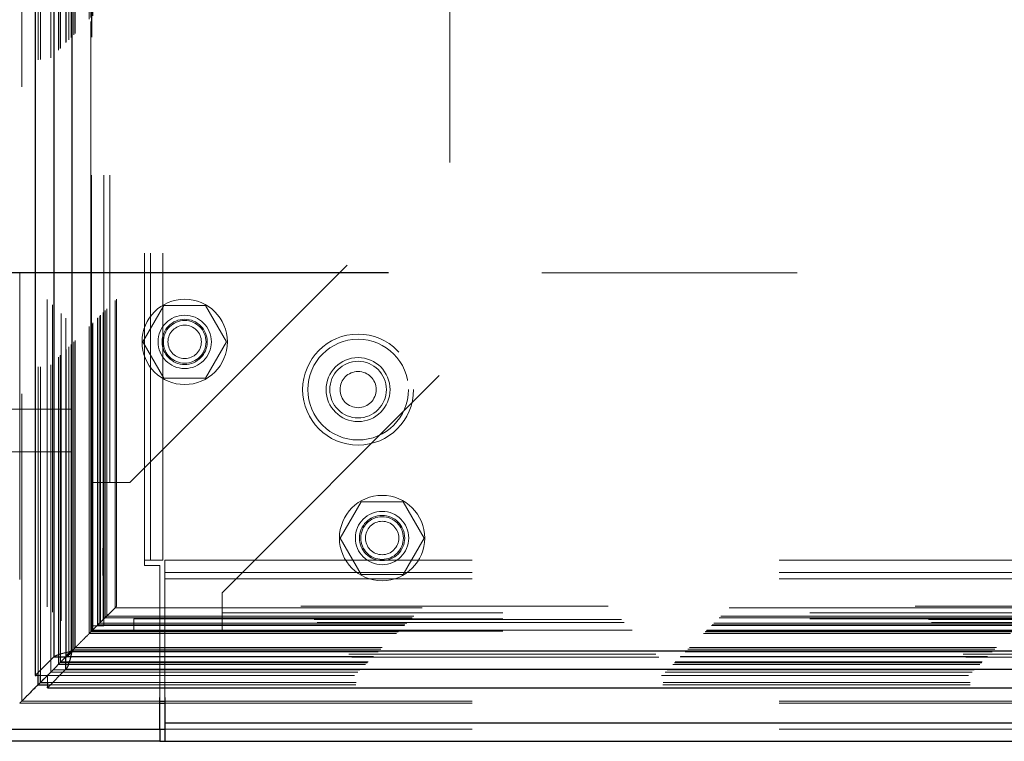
# Model space of a CAD drawing. Header units: inches. Extents: x 0.2 to 10.8, y 0.2 to 8.2.
# Tile 60 of 145: x 3.181 to 3.502, y 3.078 to 3.313. Entities that reach past the tile are written whole.
import ezdxf

# ---------------------------------------------------------------- set-up
doc = ezdxf.new("R2010")
doc.units = ezdxf.units.IN
doc.header["$MEASUREMENT"] = 0
doc.linetypes.add('HIDDEN', pattern=[0.07500000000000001, 0.05, -0.025])
doc.layers.add('DIMENSIONS', color=140, linetype='Continuous')
doc.styles.add('SLDTEXTSTYLE0', font='TXT', dxfattribs={"width": 0.7})
doc.dimstyles.new('SLDDIMSTYLE0', dxfattribs={"dimtxt": 0.0849609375, "dimasz": 0.13, "dimexe": 0, "dimexo": 0.0625, "dimgap": 0.021240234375, "dimtad": 0, "dimtih": 1, "dimtoh": 1, "dimlfac": 18, "dimrnd": 1e-09, "dimzin": 12, "dimdsep": 46, "dimtxsty": 'SLDTEXTSTYLE0', "dimsah": 1, "dimcen": 0.09, "dimadec": 0, "dimazin": 3, "dimtfac": 1, "dimtofl": 0, "dimtmove": 0, "dimatfit": 3, "dimfxl": 0, "dimfrac": 2, "dimtolj": 1, "dimtzin": 12, "dimarcsym": 0})

# ---------------------------------------------------------------- blocks, each defined once
blk = doc.blocks.new('_D')
at = {"layer": 'DIMENSIONS'}
for p, q in [((3.301364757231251, 4.890449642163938), (2.691006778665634, 4.890449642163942)), ((2.816006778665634, 4.890449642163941), (2.81600677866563, 4.251667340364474)), ((2.65443270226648, 4.097616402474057), (2.625902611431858, 4.097616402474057)), ((2.625902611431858, 4.097616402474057), (2.625902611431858, 3.962585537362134)), ((2.977580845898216, 4.097616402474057), (3.006110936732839, 4.097616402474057)), ((3.006110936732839, 4.097616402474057), (3.006110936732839, 3.962585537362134)), ((2.625902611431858, 3.962585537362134), (2.65443270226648, 3.962585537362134)), ((3.006110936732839, 3.962585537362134), (2.977580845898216, 3.962585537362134)), ((2.816006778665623, 3.230264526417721), (2.816006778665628, 3.943565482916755)), ((3.301401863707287, 3.230264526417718), (2.691006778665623, 3.230264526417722))]:
    blk.add_line(p, q, dxfattribs=at)
for points in [[(2.816006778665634, 4.890449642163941), (2.796006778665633, 4.760449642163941), (2.836006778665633, 4.760449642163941)], [(2.816006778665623, 3.230264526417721), (2.836006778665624, 3.360264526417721), (2.796006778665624, 3.360264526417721)]]:
    blk.add_solid(points, dxfattribs=at)
at = {"layer": 'DIMENSIONS', "char_height": 0.08333333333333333, "attachment_point": 1, "style": 'SLDTEXTSTYLE0'}
for s, insert in [('29.88', (2.65443269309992, 4.224058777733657)), ('759.0', (2.65443270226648, 4.070007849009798))]:
    blk.add_mtext(s, dxfattribs=dict(at, insert=insert))

msp = doc.modelspace()

# ---------------------------------------------------------------- linework, layer by layer
at = {"color": 7, "linetype": 'HIDDEN', "lineweight": 18}
for p, q in [((3.181389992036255, 5.030481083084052), (3.181389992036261, 3.090231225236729)), ((3.182005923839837, 3.090840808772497), (3.182005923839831, 5.029873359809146)), ((3.18734134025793, 3.099615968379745), (3.187341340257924, 5.021098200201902)), ((3.188096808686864, 3.099687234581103), (3.188096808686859, 5.021026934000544)), ((3.190341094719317, 5.021559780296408), (3.190341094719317, 3.099154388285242)), ((3.191475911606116, 3.100310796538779), (3.19147591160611, 5.020403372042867)), ((3.192079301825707, 5.019799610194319), (3.192079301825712, 3.100912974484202)), ((3.193975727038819, 3.10281061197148), (3.193975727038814, 5.017903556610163)), ((3.194518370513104, 3.103353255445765), (3.194518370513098, 5.017360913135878)), ((3.194618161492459, 3.103453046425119), (3.194618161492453, 5.017261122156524)), ((3.19488964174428, 5.016995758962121), (3.194889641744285, 3.103726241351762)), ((3.196397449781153, 5.015503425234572), (3.196397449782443, 3.105210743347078)), ((3.196418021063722, 3.105251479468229), (3.196418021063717, 5.015463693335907)), ((3.196507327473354, 3.105342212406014), (3.196507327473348, 5.015371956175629)), ((3.197303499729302, 3.106140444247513), (3.197303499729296, 5.014573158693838)), ((3.198053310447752, 3.106888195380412), (3.198053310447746, 5.01382597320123)), ((3.198367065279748, 5.01353999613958), (3.198367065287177, 3.107174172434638)), ((3.198921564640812, 3.107756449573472), (3.198921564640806, 5.01295771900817)), ((3.199408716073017, 3.108243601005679), (3.199408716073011, 5.012470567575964)), ((3.203997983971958, 3.112832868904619), (3.203997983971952, 5.007881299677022)), ((3.204553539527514, 3.113388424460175), (3.204553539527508, 5.007325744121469)), ((3.204831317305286, 5.007047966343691), (3.204831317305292, 3.113666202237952)), ((3.204831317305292, 3.113666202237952), (3.204831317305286, 5.007047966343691)), ((3.205109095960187, 3.113943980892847), (3.20510909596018, 5.006770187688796)), ((3.205140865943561, 3.113964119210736), (3.205140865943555, 5.006741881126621)), ((3.206636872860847, 3.115471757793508), (3.206636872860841, 5.005242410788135)), ((3.206636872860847, 3.115471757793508), (3.206636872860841, 5.005242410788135)), ((3.206797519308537, 3.115632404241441), (3.206797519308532, 5.005081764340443)), ((3.207416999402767, 3.11625188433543), (3.207416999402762, 5.004462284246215)), ((3.207609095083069, 3.11644398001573), (3.207609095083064, 5.004270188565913)), ((3.208690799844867, 3.117512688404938), (3.208690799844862, 5.003200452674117)), ((3.209162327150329, 3.117997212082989), (3.209162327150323, 5.002716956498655)), ((3.209677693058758, 3.118512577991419), (3.209677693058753, 5.002201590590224)), ((3.212404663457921, 3.121239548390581), (3.212404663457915, 4.999474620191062)), ((3.212890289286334, 3.121727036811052), (3.212890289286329, 4.999000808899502)), ((3.221980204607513, 3.136695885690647), (3.221980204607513, 4.983973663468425)), ((3.221980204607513, 3.136695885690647), (3.221980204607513, 4.983973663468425)), ((3.223980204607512, 3.136695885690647), (3.223980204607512, 4.983973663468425)), ((3.227980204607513, 3.136695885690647), (3.227980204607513, 4.983973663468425)), ((3.204735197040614, 3.162051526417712), (3.204735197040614, 4.958662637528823)), ((3.208735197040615, 3.162051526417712), (3.208735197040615, 4.958662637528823)), ((3.210735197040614, 3.162051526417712), (3.210735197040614, 4.958662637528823)), ((3.210735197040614, 3.162051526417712), (3.210735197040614, 4.958662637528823)), ((3.321401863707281, 3.266218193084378), (3.321401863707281, 4.854495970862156)), ((3.217235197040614, 3.162051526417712), (3.321401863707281, 3.266218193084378)), ((3.247235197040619, 3.12609785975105), (3.351401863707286, 3.230264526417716)), ((4.634457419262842, 3.230264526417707), (3.351401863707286, 3.230264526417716)), ((3.228236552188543, 3.219625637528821), (3.221404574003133, 3.207792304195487)), ((3.241900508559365, 3.219625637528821), (3.228236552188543, 3.219625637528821)), ((3.248732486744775, 3.207792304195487), (3.241900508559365, 3.219625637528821)), ((3.221404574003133, 3.207792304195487), (3.228236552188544, 3.195958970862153)), ((3.241900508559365, 3.195958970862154), (3.248732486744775, 3.207792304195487)), ((3.228236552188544, 3.195958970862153), (3.241900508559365, 3.195958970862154)), ((3.198313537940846, 3.185918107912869), (3.165327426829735, 3.185918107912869)), ((3.198313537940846, 3.17202921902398), (3.198313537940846, 3.185918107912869)), ((3.165327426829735, 3.17202921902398), (3.198313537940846, 3.17202921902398)), ((3.204735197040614, 3.162051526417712), (3.210735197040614, 3.162051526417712)), ((3.204735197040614, 3.115384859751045), (3.204735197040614, 3.162051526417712)), ((3.208735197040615, 3.115384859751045), (3.208735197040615, 3.162051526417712)), ((3.210735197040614, 3.162051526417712), (3.217235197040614, 3.162051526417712)), ((3.292514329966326, 3.155764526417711), (3.285682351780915, 3.143931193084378)), ((3.306178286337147, 3.155764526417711), (3.292514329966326, 3.155764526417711)), ((3.313010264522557, 3.143931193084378), (3.306178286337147, 3.155764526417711)), ((3.285682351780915, 3.143931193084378), (3.292514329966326, 3.132097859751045)), ((3.306178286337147, 3.132097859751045), (3.313010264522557, 3.143931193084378)), ((3.221980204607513, 3.13502921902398), (3.221980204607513, 3.136695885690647)), ((3.227980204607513, 3.136695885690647), (3.221980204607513, 3.136695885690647)), ((3.228641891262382, 3.136695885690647), (4.75720740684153, 3.136695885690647)), ((3.228641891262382, 3.136695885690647), (3.228641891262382, 3.130695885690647)), ((3.226980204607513, 3.13502921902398), (3.221980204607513, 3.13502921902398)), ((3.226980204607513, 3.091974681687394), (3.226980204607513, 3.13502921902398)), ((3.228641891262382, 3.132695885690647), (4.75720740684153, 3.132695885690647)), ((3.228641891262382, 3.130695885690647), (3.228641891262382, 3.091974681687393)), ((3.228641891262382, 3.130695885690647), (4.75720740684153, 3.130695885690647)), ((3.228641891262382, 3.130695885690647), (4.75720740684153, 3.130695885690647)), ((3.292514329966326, 3.132097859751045), (3.306178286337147, 3.132097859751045)), ((3.247235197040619, 3.119597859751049), (3.247235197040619, 3.12609785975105)), ((3.212404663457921, 3.121239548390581), (3.209677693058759, 3.11851257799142)), ((3.212404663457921, 3.121239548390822), (4.77341751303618, 3.121239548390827)), ((4.772942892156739, 3.1217286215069), (3.212882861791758, 3.121728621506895)), ((4.738624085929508, 3.119597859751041), (3.247235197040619, 3.119597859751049)), ((3.247235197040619, 3.113597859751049), (3.247235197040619, 3.119597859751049)), ((4.738624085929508, 3.119597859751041), (3.247235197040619, 3.119597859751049)), ((3.207609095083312, 3.116443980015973), (3.207416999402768, 3.116251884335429)), ((4.778213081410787, 3.116443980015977), (3.207609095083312, 3.116443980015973)), ((3.208569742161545, 3.117404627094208), (3.208154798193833, 3.116989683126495)), ((4.7773110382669, 3.11735726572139), (3.208494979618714, 3.117357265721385)), ((4.777274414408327, 3.11738638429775), (3.208543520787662, 3.117386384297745)), ((3.209162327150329, 3.117997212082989), (3.208657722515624, 3.117492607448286)), ((3.20967769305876, 3.11851257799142), (3.209162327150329, 3.117997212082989)), ((3.209162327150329, 3.117997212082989), (4.776659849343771, 3.117997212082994)), ((3.209677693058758, 3.118512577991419), (4.776144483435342, 3.118512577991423)), ((3.218457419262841, 3.117597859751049), (3.218457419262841, 3.113597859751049)), ((3.247235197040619, 3.117597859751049), (3.218457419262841, 3.117597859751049)), ((4.738624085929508, 3.117597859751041), (3.247235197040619, 3.117597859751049)), ((3.204553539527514, 3.113388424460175), (3.203997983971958, 3.112832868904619)), ((3.206797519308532, 3.115632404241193), (3.204553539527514, 3.113388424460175)), ((3.204553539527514, 3.113388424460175), (4.781268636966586, 3.113388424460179)), ((3.204562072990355, 3.113396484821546), (3.204569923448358, 3.113403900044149)), ((3.204569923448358, 3.113384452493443), (4.781262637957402, 3.113384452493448)), ((3.20466401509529, 3.113494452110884), (4.781151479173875, 3.113494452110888)), ((3.204735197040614, 3.115384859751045), (3.208735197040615, 3.115384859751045)), ((3.204831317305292, 3.113666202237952), (4.780990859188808, 3.113666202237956)), ((3.204831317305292, 3.113666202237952), (4.780990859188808, 3.113666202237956)), ((4.78072860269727, 3.113952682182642), (3.205087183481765, 3.113952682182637)), ((3.205109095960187, 3.113943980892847), (4.780713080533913, 3.113943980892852)), ((3.206636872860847, 3.115471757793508), (4.779185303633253, 3.115471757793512)), ((3.206636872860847, 3.115471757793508), (4.779185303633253, 3.115471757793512)), ((3.20679751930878, 3.115632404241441), (4.779024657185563, 3.115632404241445)), ((3.207416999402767, 3.116251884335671), (4.778405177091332, 3.116251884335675)), ((3.247235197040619, 3.113597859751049), (3.218457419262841, 3.113597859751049)), ((4.738624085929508, 3.11359785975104), (3.247235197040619, 3.113597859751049)), ((3.203997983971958, 3.112832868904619), (4.781824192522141, 3.112832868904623)), ((3.198053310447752, 3.106888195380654), (4.787768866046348, 3.106888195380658)), ((3.198921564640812, 3.107756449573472), (3.198262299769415, 3.107097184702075)), ((3.198367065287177, 3.107174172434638), (4.787455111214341, 3.107174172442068)), ((3.199408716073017, 3.108243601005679), (3.19892156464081, 3.107756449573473)), ((3.198921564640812, 3.107756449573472), (4.786900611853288, 3.107756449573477)), ((3.199408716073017, 3.108243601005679), (4.786413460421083, 3.108243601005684)), ((3.194772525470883, 3.10360469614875), (4.791040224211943, 3.103604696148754)), ((4.789475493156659, 3.105188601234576), (3.196348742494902, 3.105188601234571)), ((3.196403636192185, 3.105204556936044), (4.789418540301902, 3.105204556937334)), ((3.196507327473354, 3.105342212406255), (4.789314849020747, 3.10534221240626)), ((4.788524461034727, 3.106121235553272), (3.19729824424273, 3.106121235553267)), ((3.191475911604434, 3.100310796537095), (3.19071302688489, 3.09954791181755)), ((3.191475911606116, 3.100310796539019), (4.794346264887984, 3.100310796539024)), ((3.19213177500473, 3.100970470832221), (4.793687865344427, 3.100970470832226)), ((3.193975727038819, 3.10281061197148), (4.791846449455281, 3.102810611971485)), ((3.194518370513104, 3.103353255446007), (4.791303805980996, 3.103353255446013)), ((3.194618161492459, 3.103453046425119), (4.791204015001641, 3.103453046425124)), ((3.186664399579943, 3.099154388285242), (3.190341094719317, 3.099154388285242)), ((3.190735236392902, 3.099548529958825), (3.190341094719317, 3.099154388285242)), ((3.19034728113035, 3.099148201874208), (3.190741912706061, 3.09954283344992)), ((3.19034728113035, 3.095485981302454), (3.19034728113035, 3.099148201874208)), ((3.19034728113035, 3.099148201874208), (4.795474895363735, 3.099148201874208)), ((3.190809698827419, 3.096176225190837), (4.795012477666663, 3.096176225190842)), ((3.190880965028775, 3.096931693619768), (4.794941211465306, 3.096931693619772)), ((3.183102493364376, 3.09194326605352), (3.182005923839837, 3.090840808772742)), ((3.182005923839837, 3.090840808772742), (3.226980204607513, 3.090840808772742)), ((3.228641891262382, 3.090840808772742), (4.757207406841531, 3.090840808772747)), ((3.18138649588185, 3.090219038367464), (3.226980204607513, 3.090219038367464)), ((3.228641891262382, 3.090219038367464), (4.75720740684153, 3.090219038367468)), ((3.228641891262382, 3.083751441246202), (4.75720740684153, 3.083751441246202)), ((3.228641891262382, 3.081751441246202), (4.75720740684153, 3.081751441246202))]:
    msp.add_line(p, q, dxfattribs=at)
at = {"color": 7, "linetype": 'Continuous', "lineweight": 25}
for p, q in [((3.18640186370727, 5.021559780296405), (3.18640186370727, 3.099154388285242)), ((3.192458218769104, 5.015503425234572), (3.192458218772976, 3.105210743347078)), ((3.19836706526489, 5.01353999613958), (3.198367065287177, 3.107174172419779)), ((3.198262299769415, 3.107097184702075), (3.19638665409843, 3.105221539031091)), ((3.198367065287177, 3.107174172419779), (4.787455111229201, 3.107174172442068)), ((3.192458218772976, 3.105210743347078), (3.18640186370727, 3.099154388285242)), ((3.196397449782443, 3.105210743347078), (3.190735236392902, 3.099548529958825)), ((3.190741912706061, 3.09954283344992), (3.196403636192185, 3.105204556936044)), ((3.192458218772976, 3.105210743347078), (3.196397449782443, 3.105210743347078)), ((3.196403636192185, 3.101265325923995), (3.196403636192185, 3.105204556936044)), ((3.190347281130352, 3.09520897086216), (3.196403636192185, 3.101265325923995)), ((3.196403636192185, 3.101265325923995), (4.789418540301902, 3.101265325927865)), ((3.18640186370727, 3.099154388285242), (3.186664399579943, 3.099154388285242)), ((3.18734134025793, 3.09617622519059), (3.18734134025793, 3.099615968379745)), ((3.188096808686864, 3.096931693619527), (3.188096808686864, 3.099687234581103)), ((3.19071302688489, 3.09954791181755), (3.188096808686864, 3.096931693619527)), ((3.188096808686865, 3.096931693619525), (3.18734134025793, 3.09617622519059)), ((3.18734134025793, 3.096176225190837), (3.190809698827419, 3.096176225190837)), ((3.188096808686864, 3.096931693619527), (3.190880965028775, 3.096931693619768)), ((3.190347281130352, 3.09520897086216), (3.19034728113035, 3.095485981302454)), ((3.190347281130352, 3.09520897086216), (4.795474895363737, 3.09520897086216)), ((3.226980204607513, 3.081751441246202), (3.226980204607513, 3.091974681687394)), ((3.226980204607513, 3.090840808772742), (3.228641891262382, 3.090840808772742)), ((3.228641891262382, 3.091974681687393), (3.228641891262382, 3.083751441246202)), ((3.226980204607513, 3.090219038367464), (3.228641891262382, 3.090219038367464)), ((3.178308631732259, 3.081751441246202), (3.226980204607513, 3.081751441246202)), ((3.226975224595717, 3.081751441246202), (3.226975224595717, 3.077751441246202)), ((3.226980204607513, 3.081751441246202), (3.228641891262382, 3.081751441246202)), ((3.228641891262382, 3.083751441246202), (4.75720740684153, 3.083751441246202)), ((3.228641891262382, 3.083751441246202), (3.228641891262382, 3.077751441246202)), ((3.226975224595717, 3.077751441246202), (3.178306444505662, 3.077751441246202)), ((3.226975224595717, 3.077751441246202), (3.228641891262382, 3.077751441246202)), ((3.228641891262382, 3.077751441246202), (4.75720740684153, 3.077751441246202))]:
    msp.add_line(p, q, dxfattribs=at)
at = {"color": 7, "linetype": 'HIDDEN', "lineweight": 18, "flags": 128}
for points in [[(3.204695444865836, 5.007173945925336), (3.20469614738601, 4.040208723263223), (3.204695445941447, 3.113542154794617)], [(3.208207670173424, 3.117043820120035), (3.208404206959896, 3.117245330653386), (3.208524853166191, 3.11736504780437), (3.208611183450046, 3.117442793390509), (3.208637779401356, 3.117470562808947), (3.20865763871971, 3.117492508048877), (3.208677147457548, 3.117515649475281), (3.208635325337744, 3.117476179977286), (3.208313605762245, 3.117149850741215), (3.206797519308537, 3.115632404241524), (3.206797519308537, 3.115632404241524)]]:
    msp.add_lwpolyline(points, dxfattribs=at)
at = {"color": 7, "linetype": 'HIDDEN', "lineweight": 18}
for centre, radius in [((3.235068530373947, 3.207792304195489), 0.01388888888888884), ((3.235068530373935, 3.207792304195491), 0.008680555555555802), ((3.235068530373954, 3.207792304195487), 0.00736111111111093), ((3.235068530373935, 3.207792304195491), 0.006944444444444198), ((3.235068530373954, 3.207792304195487), 0.005441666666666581), ((3.291535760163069, 3.192251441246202), 0.01805555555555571), ((3.291535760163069, 3.192251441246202), 0.01638888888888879), ((3.291535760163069, 3.192251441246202), 0.01638888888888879), ((3.291535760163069, 3.192251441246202), 0.01041666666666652), ((3.291535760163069, 3.192251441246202), 0.009222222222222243), ((3.291535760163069, 3.192251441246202), 0.005888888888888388), ((3.29934630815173, 3.143931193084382), 0.01388888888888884), ((3.299346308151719, 3.143931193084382), 0.008680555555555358), ((3.299346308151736, 3.143931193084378), 0.007361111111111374), ((3.299346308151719, 3.143931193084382), 0.006944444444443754), ((3.299346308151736, 3.143931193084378), 0.005441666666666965)]:
    msp.add_circle(centre, radius, dxfattribs=at)
for points, knots in [([(3.208475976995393, 3.117316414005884), (3.208474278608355, 3.121603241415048), (3.208470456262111, 3.131251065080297), (3.208472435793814, 3.146349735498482), (3.208473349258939, 3.162440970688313), (3.208472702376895, 3.185660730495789), (3.208472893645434, 3.21593565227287), (3.208472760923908, 3.285603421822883), (3.208472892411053, 3.422551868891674), (3.208472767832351, 3.689441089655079), (3.208473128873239, 4.096653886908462), (3.208471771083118, 4.516592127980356), (3.208474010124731, 4.802730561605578), (3.208472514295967, 4.912450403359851), (3.20847362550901, 4.938493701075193), (3.208472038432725, 4.960886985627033), (3.208471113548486, 4.978952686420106), (3.208477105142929, 4.991627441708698), (3.208482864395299, 4.999523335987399), (3.208489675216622, 5.003169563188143), (3.208490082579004, 5.00338764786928)], [0, 0, 0, 0, 0.006818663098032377, 0.01534590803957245, 0.0240160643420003, 0.03241351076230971, 0.05227944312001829, 0.07217159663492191, 0.1432276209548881, 0.2701107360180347, 0.4966877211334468, 0.7909435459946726, 0.9380678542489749, 0.9518217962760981, 0.9654648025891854, 0.9794925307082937, 0.987440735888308, 0.994200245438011, 0.9996531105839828, 0.9999999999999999, 0.9999999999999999, 0.9999999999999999, 0.9999999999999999]), ([(3.204543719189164, 3.31211938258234), (3.204543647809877, 3.288660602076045), (3.204543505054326, 3.241744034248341), (3.20454448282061, 3.175502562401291), (3.204542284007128, 3.132720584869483), (3.204541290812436, 3.113396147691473)], [0, 0, 0, 0, 0.3541417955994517, 0.7082685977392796, 1, 1, 1, 1]), ([(3.212283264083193, 3.121118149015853), (3.212339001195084, 3.12117050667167), (3.212496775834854, 3.121318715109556), (3.212670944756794, 3.121501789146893), (3.212791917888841, 3.121626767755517), (3.212870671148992, 3.121705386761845), (3.212909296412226, 3.121748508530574), (3.212776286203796, 3.121631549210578), (3.212564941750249, 3.121408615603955), (3.212404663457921, 3.121239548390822)], [0, 0, 0, 0, 0.07365409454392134, 0.2084921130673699, 0.2702092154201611, 0.328749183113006, 0.4334976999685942, 0.5703789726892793, 1, 1, 1, 1]), ([(3.205016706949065, 3.113851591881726), (3.20502055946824, 3.113855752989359), (3.205045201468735, 3.11388236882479), (3.20588616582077, 3.114770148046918), (3.206719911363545, 3.115579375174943), (3.207533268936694, 3.116368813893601)], [0, 0, 0, 0, 0.004511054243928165, 0.02885421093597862, 1, 1, 1, 1]), ([(3.208381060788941, 3.117222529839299), (3.208732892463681, 3.117576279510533), (3.209461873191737, 3.118309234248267), (3.210079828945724, 3.118918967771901), (3.210399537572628, 3.119234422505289)], [0, 0, 0, 0, 0.4826350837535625, 1, 1, 1, 1]), ([(3.198291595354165, 3.107120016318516), (3.198478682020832, 3.107305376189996), (3.19877399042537, 3.107597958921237), (3.199227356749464, 3.108059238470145), (3.199613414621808, 3.10845052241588), (3.199959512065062, 3.108789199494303), (3.200392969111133, 3.109233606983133), (3.200705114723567, 3.1095338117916), (3.201358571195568, 3.110198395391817), (3.202186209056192, 3.111016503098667), (3.203111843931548, 3.111943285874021), (3.203867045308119, 3.112698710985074), (3.204313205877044, 3.113161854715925), (3.204613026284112, 3.113463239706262), (3.204830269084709, 3.113683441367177), (3.204978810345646, 3.113802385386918), (3.205062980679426, 3.113895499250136), (3.205128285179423, 3.113980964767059), (3.205154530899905, 3.114005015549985), (3.205105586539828, 3.113951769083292), (3.205087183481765, 3.113931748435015)], [0, 0, 0, 0, 0.07248121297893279, 0.1144085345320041, 0.1583970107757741, 0.2030076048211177, 0.2311807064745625, 0.325634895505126, 0.4138992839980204, 0.5598949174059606, 0.7142707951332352, 0.7894386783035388, 0.8291698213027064, 0.8690739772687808, 0.8898002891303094, 0.9062618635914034, 0.9193688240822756, 0.9353346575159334, 0.9756858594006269, 1, 1, 1, 1]), ([(3.20466401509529, 3.113503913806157), (3.204659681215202, 3.113497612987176), (3.204652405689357, 3.113487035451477), (3.204679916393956, 3.113518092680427), (3.204725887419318, 3.113561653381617), (3.204742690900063, 3.113577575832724)], [0, 0, 0, 0, 0.4831412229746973, 0.8110760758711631, 1, 1, 1, 1]), ([(3.194518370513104, 3.10335325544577), (3.19450277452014, 3.103337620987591), (3.194471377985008, 3.103306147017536), (3.194435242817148, 3.10326956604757), (3.194429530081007, 3.103263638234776), (3.194475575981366, 3.103310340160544), (3.194543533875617, 3.103378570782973), (3.194622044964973, 3.10345733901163), (3.194743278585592, 3.103574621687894), (3.194839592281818, 3.103673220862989), (3.194891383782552, 3.103726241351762)], [0, 0, 0, 0, 0.08209211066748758, 0.1652609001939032, 0.3380533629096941, 0.5184586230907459, 0.6098696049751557, 0.7016562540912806, 0.8395693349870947, 1, 1, 1, 1]), ([(3.191475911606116, 3.100310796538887), (3.191468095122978, 3.100302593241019), (3.191451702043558, 3.100285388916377), (3.191464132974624, 3.100296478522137), (3.191500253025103, 3.100334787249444), (3.191562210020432, 3.100401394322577), (3.191632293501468, 3.100472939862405), (3.191689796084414, 3.100529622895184), (3.191746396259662, 3.100583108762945), (3.19183834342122, 3.100672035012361), (3.191976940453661, 3.100811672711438), (3.192079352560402, 3.100915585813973), (3.19213177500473, 3.100968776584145)], [0, 0, 0, 0, 0.08063561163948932, 0.1691126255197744, 0.2692032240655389, 0.380630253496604, 0.5000705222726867, 0.5495463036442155, 0.5820520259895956, 0.6858455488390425, 0.8391914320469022, 1, 1, 1, 1]), ([(3.187305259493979, 3.096139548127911), (3.187574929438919, 3.09640672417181), (3.188361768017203, 3.097186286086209), (3.189177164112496, 3.098007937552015), (3.189713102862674, 3.098547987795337)], [0, 0, 0, 0, 0.3427258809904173, 1, 1, 1, 1]), ([(3.182005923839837, 3.090840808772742), (3.181848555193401, 3.090683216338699), (3.181636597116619, 3.090470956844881), (3.18144180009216, 3.090269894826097), (3.181380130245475, 3.090216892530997), (3.181383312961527, 3.090218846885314), (3.181406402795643, 3.090236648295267), (3.181432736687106, 3.090260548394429), (3.181469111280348, 3.090298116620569), (3.181532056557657, 3.09036619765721), (3.181692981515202, 3.090532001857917), (3.181920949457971, 3.090759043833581), (3.182099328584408, 3.090935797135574), (3.182174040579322, 3.09100982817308)], [0, 0, 0, 0, 0.3763815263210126, 0.5069440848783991, 0.6074227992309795, 0.649669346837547, 0.6700490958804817, 0.6899163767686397, 0.7099240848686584, 0.7311927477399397, 0.7799708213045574, 0.9078433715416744, 1, 1, 1, 1])]:
    msp.add_open_spline(points, degree=3, knots=knots, dxfattribs=at)
at = {"color": 7, "linetype": 'Continuous', "lineweight": 25}
for points, knots in [([(3.192458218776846, 3.105210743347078), (3.192579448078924, 3.105374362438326), (3.192821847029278, 3.105537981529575), (3.193519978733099, 3.105865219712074), (3.193975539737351, 3.106028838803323), (3.195045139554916, 3.106356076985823), (3.195658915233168, 3.106519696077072), (3.196970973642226, 3.10684693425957), (3.197668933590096, 3.107010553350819), (3.198367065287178, 3.107174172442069)], [0, 0, 0, 0, 0.25, 0.25, 0.5, 0.5, 0.75, 0.75, 1, 1, 1, 1]), ([(3.198367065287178, 3.107174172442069), (3.198300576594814, 3.107127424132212), (3.198167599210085, 3.1070339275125), (3.197970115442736, 3.106893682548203), (3.197776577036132, 3.10675343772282), (3.197588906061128, 3.106613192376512), (3.1974089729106, 3.106472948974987), (3.197238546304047, 3.106332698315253), (3.19703965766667, 3.106157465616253), (3.19682696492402, 3.10594701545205), (3.196626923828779, 3.105701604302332), (3.196475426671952, 3.105456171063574), (3.196423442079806, 3.105292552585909), (3.196397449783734, 3.105210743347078)], [0, 0, 0, 0, 0.07144899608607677, 0.1428979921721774, 0.2143469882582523, 0.2857959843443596, 0.3572449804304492, 0.4286939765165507, 0.5001429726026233, 0.6251072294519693, 0.750071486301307, 0.8750357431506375, 1, 1, 1, 1]), ([(3.198367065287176, 3.107174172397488), (3.198203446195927, 3.106476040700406), (3.198039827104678, 3.105778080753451), (3.197712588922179, 3.104466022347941), (3.19754896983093, 3.103852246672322), (3.197221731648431, 3.102782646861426), (3.197058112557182, 3.102327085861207), (3.196730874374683, 3.101628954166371), (3.196567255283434, 3.101386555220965), (3.196403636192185, 3.101265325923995)], [0, 0, 0, 0, 0.25, 0.25, 0.5, 0.5, 0.75, 0.75, 1, 1, 1, 1]), ([(3.196403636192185, 3.105204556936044), (3.196450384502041, 3.105217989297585), (3.196543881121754, 3.105244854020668), (3.19668412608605, 3.105309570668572), (3.196824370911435, 3.105391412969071), (3.196964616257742, 3.105491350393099), (3.197104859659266, 3.105607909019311), (3.197245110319, 3.105740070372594), (3.197420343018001, 3.105922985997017), (3.197630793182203, 3.106169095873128), (3.197876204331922, 3.106486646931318), (3.198121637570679, 3.106825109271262), (3.198285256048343, 3.107057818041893), (3.198367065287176, 3.107174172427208)], [0, 0, 0, 0, 0.07144899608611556, 0.1428979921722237, 0.2143469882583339, 0.2857959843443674, 0.3572449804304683, 0.4286939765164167, 0.5001429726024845, 0.6251072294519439, 0.7500714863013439, 0.875035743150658, 1, 1, 1, 1]), ([(3.18734134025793, 3.096176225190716), (3.187122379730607, 3.095951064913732), (3.186839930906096, 3.095660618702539), (3.186265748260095, 3.095098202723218), (3.185646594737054, 3.094486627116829), (3.184273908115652, 3.093098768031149), (3.183410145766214, 3.092253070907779), (3.183149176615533, 3.091990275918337), (3.183102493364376, 3.09194326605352)], [0, 0, 0, 0, 0.2039007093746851, 0.2630223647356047, 0.5851221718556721, 0.8776237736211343, 0.9781088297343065, 1, 1, 1, 1])]:
    msp.add_open_spline(points, degree=3, knots=knots, dxfattribs=at)

# ---------------------------------------------------------------- dimensions: what is measured, and where the dimension line sits
at = {"layer": 'DIMENSIONS'}
dim = msp.add_linear_dim(base=(2.816006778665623, 3.230264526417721), p1=(3.35136475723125, 4.890449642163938), p2=(3.351401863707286, 3.230264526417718), angle=90.0000000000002, dimstyle='SLDDIMSTYLE0', dxfattribs=at)
dim.commit()
dim.dimension.update_dxf_attribs({"geometry": '_D', "text_midpoint": (2.816006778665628, 4.097616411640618), "dimtype": 160})

doc.saveas('drawing.dxf')
